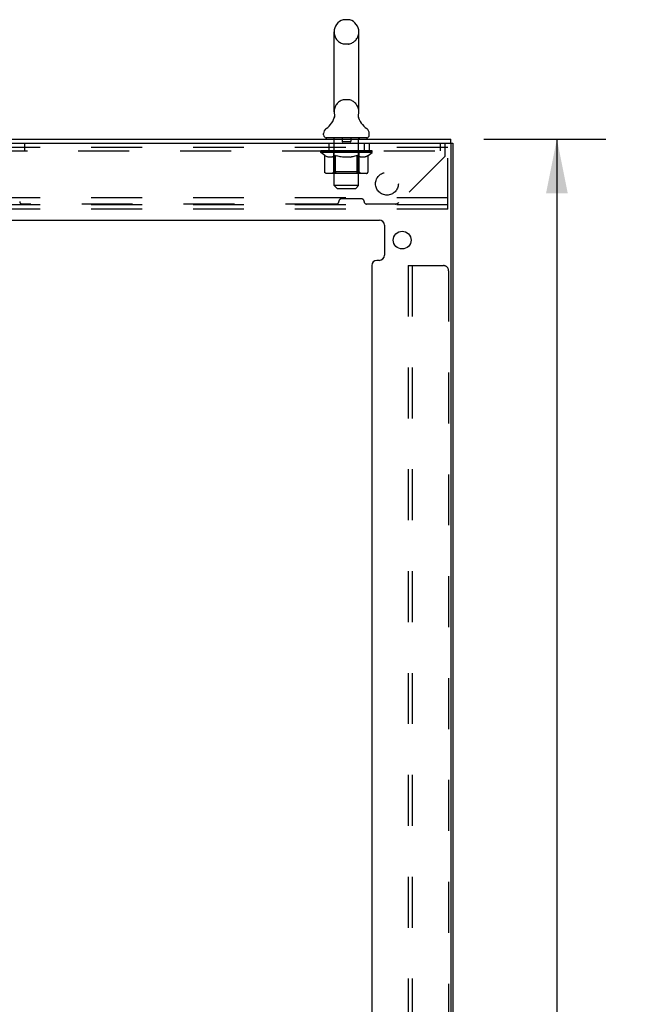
# Model space of a CAD drawing. Header units: inches. Extents: x 0 to 229, y 0 to 148.
# Tile 39 of 47: x 139 to 154, y 68 to 92. Entities that reach past the tile are written whole.
import ezdxf

# ---------------------------------------------------------------- set-up
doc = ezdxf.new("R2010")
doc.units = ezdxf.units.IN
doc.header["$LTSCALE"] = 12.571402
doc.header["$MEASUREMENT"] = 0
doc.linetypes.add('HIDDEN', pattern=[0.2, 0.1, -0.1])
doc.layers.get('0').update_dxf_attribs({"linetype": 'CONTINUOUS'})
doc.layers.add('DEFAULT_2', color=8, linetype='HIDDEN')
doc.layers.add('DIMENSIONS', color=7, linetype='CONTINUOUS')
doc.styles.get("Standard").update_dxf_attribs({"font": 'arial.ttf'})
doc.dimstyles.new('DIMSTYLE_1', dxfattribs={"dimtxt": 1.008401, "dimasz": 1.344535, "dimexe": 0.09, "dimexo": 0.07, "dimgap": 0.0375, "dimtad": 0, "dimtih": 1, "dimtoh": 1, "dimzin": 4, "dimdsep": 46, "dimtxsty": 'Standard', "dimblk": '_FILLED', "dimblk1": '_FILLED', "dimblk2": '_FILLED', "dimcen": 0.09, "dimazin": 1, "dimtfac": 1, "dimtdec": 3, "dimtofl": 0, "dimtmove": 0, "dimatfit": 3, "dimldrblk": '_FILLED', "dimfxl": 0, "dimtolj": 1, "dimtzin": 4, "dimarcsym": 0})

# ---------------------------------------------------------------- blocks, each defined once
blk = doc.blocks.new('_FILLED')
at = {"color": 0, "linetype": 'ByBlock'}
blk.add_solid([(0, 0), (-1, 0.2), (-1, -0.2)], dxfattribs=at)
blk = doc.blocks.new('*D18')
at = {"layer": 'DIMENSIONS', "color": 2, "linetype": 'Continuous'}
for p, q in [((150.127, 88.958), (153.137, 88.958)), ((151.926, 88.958), (151.926, 50.596)), ((151.926, 10.218), (151.926, 48.579)), ((150.127, 10.218), (153.137, 10.218))]:
    blk.add_line(p, q, dxfattribs=at)
at = {"layer": 'DIMENSIONS', "color": 2, "linetype": 'Continuous', "xscale": 1.3445349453, "yscale": 1.3445349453, "zscale": 1.3445349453}
for p, rotation in [((151.926, 88.958), 90), ((151.926, 10.218), 270)]:
    blk.add_blockref('_FILLED', p, dxfattribs=dict(at, rotation=rotation))
at = {"layer": 'DIMENSIONS', "color": 2, "linetype": 'Continuous', "insert": (151.926, 50.092), "char_height": 1.0084, "width": 3.52378, "attachment_point": 2, "line_spacing_factor": 0.9}
blk.add_mtext('78.74', dxfattribs=at)

msp = doc.modelspace()

# ---------------------------------------------------------------- linework, layer by layer
at = {"color": 7, "linetype": 'Continuous'}
for p, q in [((146.777, 91.903), (146.689, 91.903)), ((146.427, 89.628), (146.427, 91.603)), ((147.039, 89.628), (147.039, 91.603)), ((146.433, 89.485), (146.431, 89.48)), ((147.027, 89.534), (147.028, 89.539)), ((147.027, 89.529), (147.027, 89.534)), ((147.027, 89.524), (147.027, 89.529)), ((147.027, 89.519), (147.027, 89.524)), ((147.027, 89.514), (147.027, 89.519)), ((147.028, 89.509), (147.027, 89.514)), ((147.028, 89.544), (147.029, 89.549)), ((147.028, 89.539), (147.028, 89.544)), ((147.028, 89.504), (147.028, 89.509)), ((147.029, 89.499), (147.028, 89.504)), ((147.03, 89.495), (147.029, 89.5)), ((147.03, 89.554), (147.031, 89.558)), ((147.031, 89.491), (147.03, 89.495)), ((146.17, 89.057), (146.17, 89.096)), ((146.233, 88.988), (146.233, 88.958)), ((147.233, 88.988), (146.233, 88.988)), ((147.233, 88.988), (147.233, 88.958)), ((147.295, 89.057), (147.295, 89.096)), ((149.306, 88.854), (149.306, 88.958)), ((149.291, 88.854), (149.358, 88.854))]:
    msp.add_line(p, q, dxfattribs=at)
at = {"color": 3, "linetype": 'Continuous'}
for p, q in [((127.41, 88.958), (149.306, 88.958)), ((127.358, 88.854), (149.291, 88.854)), ((149.306, 88.839), (149.306, 10.337)), ((149.358, 88.854), (149.358, 10.322)), ((129.171, 86.958), (147.545, 86.958)), ((147.67, 86.833), (147.67, 86.087)), ((147.358, 85.837), (147.358, 62.505)), ((147.545, 85.962), (147.483, 85.962))]:
    msp.add_line(p, q, dxfattribs=at)
at = {"color": 7, "linetype": 'Continuous'}
for points in [[(146.435, 89.558), (146.436, 89.554), (146.437, 89.549), (146.437, 89.544), (146.438, 89.539), (146.438, 89.534), (146.439, 89.529), (146.439, 89.524), (146.439, 89.519), (146.438, 89.514), (146.438, 89.509), (146.437, 89.505), (146.436, 89.5), (146.435, 89.495), (146.434, 89.49), (146.433, 89.485)], [(147.029, 89.549), (147.03, 89.554), (147.031, 89.558)]]:
    msp.add_lwpolyline(points, dxfattribs=at)
at = {"color": 3, "linetype": 'Continuous'}
msp.add_circle((148.108, 86.462), 0.219, dxfattribs=at)
at = {"color": 7, "linetype": 'Continuous'}
for centre, radius, start, end in [((146.733, 91.603), 0.306, 105.6303, 180), ((146.689, 91.759), 0.144, 90, 105.6303), ((146.777, 91.759), 0.144, 74.3697, 90), ((146.733, 91.603), 0.306, 0, 74.3697), ((145.935, 89.644), 0.523, 304.6624, 347.2389), ((146.733, 89.628), 0.306, 180, 193.2053), ((147.531, 89.644), 0.523, 192.7611, 235.3376), ((146.733, 89.628), 0.306, 346.7947, 360), ((146.314, 89.096), 0.144, 124.6624, 180), ((147.152, 89.096), 0.144, 360, 55.3376), ((146.239, 89.057), 0.069, 180, 265), ((147.226, 89.057), 0.069, 275, 360)]:
    msp.add_arc(centre, radius, start, end, dxfattribs=at)
at = {"color": 3, "linetype": 'Continuous'}
for centre, radius, start, end in [((149.291, 88.839), 0.015, 0, 90), ((147.545, 86.833), 0.125, 0, 90), ((147.545, 86.087), 0.125, 270, 360), ((147.483, 85.837), 0.125, 90, 180)]:
    msp.add_arc(centre, radius, start, end, dxfattribs=at)
at = {"layer": 'DEFAULT_2', "color": 8, "linetype": 'HIDDEN'}
for p, q in [((146.777, 91.303), (146.689, 91.303)), ((146.777, 89.928), (146.689, 89.928)), ((146.42, 88.988), (146.42, 88.958)), ((146.433, 87.807), (146.433, 88.958)), ((146.628, 88.978), (146.628, 88.898)), ((146.838, 88.978), (146.838, 88.898)), ((147.033, 87.807), (147.033, 88.958)), ((147.045, 88.988), (147.045, 88.958)), ((149.233, 88.75), (130.233, 88.75)), ((138.795, 88.666), (138.795, 88.854)), ((146.295, 88.854), (146.295, 88.666)), ((146.828, 88.888), (146.638, 88.888)), ((147.17, 88.854), (147.17, 88.666)), ((147.295, 88.854), (147.295, 88.666)), ((149.045, 88.854), (149.045, 88.666)), ((149.17, 88.536), (149.17, 88.854)), ((149.233, 87.229), (149.233, 88.854)), ((127.545, 88.666), (149.17, 88.666)), ((146.1, 88.621), (146.1, 88.661)), ((146.1, 88.661), (146.406, 88.661)), ((146.196, 88.553), (146.1, 88.621)), ((147.366, 88.621), (146.1, 88.621)), ((146.101, 88.661), (146.101, 88.665)), ((146.221, 88.664), (146.101, 88.665)), ((146.109, 88.661), (146.109, 88.668)), ((146.118, 88.658), (146.118, 88.661)), ((146.118, 88.658), (147.348, 88.658)), ((146.127, 88.658), (146.127, 88.661)), ((146.128, 88.658), (146.128, 88.661)), ((146.138, 88.661), (146.138, 88.668)), ((146.154, 88.658), (146.154, 88.661)), ((146.156, 88.658), (146.156, 88.661)), ((146.184, 88.661), (146.184, 88.668)), ((146.196, 88.146), (146.196, 88.553)), ((146.196, 88.553), (146.211, 88.543)), ((146.199, 88.658), (146.199, 88.661)), ((146.202, 88.658), (146.202, 88.661)), ((146.226, 88.534), (146.211, 88.543)), ((146.221, 88.661), (146.221, 88.664)), ((146.241, 88.526), (146.226, 88.534)), ((146.255, 88.52), (146.24, 88.526)), ((146.248, 88.661), (146.248, 88.668)), ((146.249, 88.658), (146.249, 88.661)), ((146.25, 88.658), (146.25, 88.661)), ((146.253, 88.658), (146.253, 88.661)), ((146.269, 88.514), (146.255, 88.52)), ((146.26, 88.658), (146.26, 88.661)), ((146.26, 88.658), (146.26, 88.661)), ((146.263, 88.658), (146.263, 88.661)), ((146.267, 88.658), (146.267, 88.662)), ((146.284, 88.509), (146.269, 88.514)), ((146.271, 88.658), (146.271, 88.661)), ((146.377, 88.509), (146.284, 88.509)), ((146.285, 88.658), (146.285, 88.661)), ((146.303, 88.658), (146.303, 88.661)), ((146.304, 88.658), (146.304, 88.663)), ((146.324, 88.658), (146.324, 88.661)), ((146.324, 88.658), (146.324, 88.661)), ((146.326, 88.661), (146.326, 88.668)), ((146.335, 88.658), (146.335, 88.661)), ((146.34, 88.658), (146.34, 88.661)), ((146.349, 88.658), (146.349, 88.661)), ((146.36, 88.658), (146.36, 88.665)), ((146.376, 88.658), (146.376, 88.661)), ((146.377, 88.509), (146.392, 88.514)), ((146.379, 88.658), (146.379, 88.661)), ((146.406, 88.52), (146.392, 88.514)), ((146.406, 88.658), (146.406, 88.661)), ((146.42, 88.526), (146.406, 88.52)), ((146.473, 88.661), (146.411, 88.661)), ((146.416, 88.661), (146.416, 88.668)), ((146.42, 88.149), (146.42, 88.618)), ((146.435, 88.534), (146.42, 88.526)), ((146.423, 88.658), (146.423, 88.661)), ((146.428, 88.658), (146.428, 88.661)), ((146.434, 88.658), (146.434, 88.666)), ((146.449, 88.543), (146.434, 88.534)), ((146.438, 88.658), (146.438, 88.661)), ((146.449, 88.658), (146.449, 88.661)), ((146.464, 88.553), (146.449, 88.543)), ((146.464, 88.146), (146.464, 88.553)), ((146.464, 88.553), (146.493, 88.543)), ((146.473, 88.658), (146.473, 88.661)), ((146.548, 88.661), (146.489, 88.661)), ((146.522, 88.534), (146.493, 88.543)), ((146.509, 88.658), (146.509, 88.661)), ((146.516, 88.661), (146.516, 88.668)), ((146.52, 88.658), (146.52, 88.661)), ((146.522, 88.658), (146.522, 88.667)), ((146.55, 88.526), (146.522, 88.534)), ((146.525, 88.658), (146.525, 88.661)), ((146.532, 88.658), (146.532, 88.661)), ((146.548, 88.658), (146.548, 88.661)), ((146.578, 88.52), (146.55, 88.526)), ((146.628, 88.661), (146.574, 88.661)), ((146.606, 88.514), (146.578, 88.52)), ((146.587, 88.658), (146.587, 88.661)), ((146.634, 88.509), (146.606, 88.514)), ((146.618, 88.661), (146.733, 88.668)), ((146.623, 88.661), (146.623, 88.668)), ((146.623, 88.661), (146.623, 88.668)), ((146.623, 88.668), (146.623, 88.668)), ((146.623, 88.658), (146.623, 88.661)), ((146.627, 88.658), (146.627, 88.661)), ((146.628, 88.658), (146.628, 88.661)), ((146.629, 88.658), (146.629, 88.661)), ((146.832, 88.509), (146.634, 88.509)), ((146.712, 88.661), (146.664, 88.661)), ((146.669, 88.658), (146.669, 88.661)), ((146.712, 88.658), (146.712, 88.661)), ((146.73, 88.661), (146.73, 88.661)), ((146.73, 88.658), (146.73, 88.661)), ((146.73, 88.658), (146.73, 88.661)), ((146.733, 88.661), (146.733, 88.668)), ((146.733, 88.668), (146.847, 88.661)), ((146.735, 88.658), (146.735, 88.661)), ((146.735, 88.661), (146.736, 88.661)), ((146.736, 88.658), (146.736, 88.661)), ((146.754, 88.658), (146.754, 88.661)), ((146.754, 88.661), (146.802, 88.661)), ((146.796, 88.658), (146.796, 88.661)), ((146.832, 88.509), (146.859, 88.514)), ((146.837, 88.658), (146.837, 88.661)), ((146.837, 88.658), (146.837, 88.661)), ((146.837, 88.661), (146.892, 88.661)), ((146.838, 88.658), (146.838, 88.661)), ((146.842, 88.661), (146.842, 88.668)), ((146.842, 88.668), (146.843, 88.668)), ((146.842, 88.658), (146.842, 88.661)), ((146.843, 88.661), (146.843, 88.668)), ((146.887, 88.52), (146.859, 88.514)), ((146.879, 88.658), (146.879, 88.661)), ((146.915, 88.526), (146.887, 88.52)), ((146.942, 88.534), (146.914, 88.526)), ((146.918, 88.658), (146.918, 88.661)), ((146.918, 88.661), (146.977, 88.661)), ((146.933, 88.658), (146.933, 88.661)), ((146.941, 88.658), (146.941, 88.661)), ((146.971, 88.542), (146.942, 88.534)), ((146.943, 88.658), (146.943, 88.667)), ((146.946, 88.658), (146.946, 88.661)), ((146.949, 88.661), (146.949, 88.668)), ((146.957, 88.658), (146.957, 88.661)), ((146.999, 88.552), (146.97, 88.542)), ((146.993, 88.658), (146.993, 88.661)), ((146.993, 88.661), (147.055, 88.661)), ((146.999, 88.146), (146.999, 88.552)), ((146.999, 88.552), (147.013, 88.542)), ((147.027, 88.534), (147.013, 88.542)), ((147.017, 88.658), (147.017, 88.661)), ((147.041, 88.526), (147.027, 88.534)), ((147.028, 88.658), (147.028, 88.661)), ((147.032, 88.658), (147.032, 88.666)), ((147.038, 88.658), (147.038, 88.661)), ((147.054, 88.52), (147.041, 88.526)), ((147.043, 88.658), (147.043, 88.661)), ((147.046, 88.149), (147.046, 88.618)), ((147.049, 88.661), (147.049, 88.668)), ((147.068, 88.514), (147.054, 88.52)), ((147.06, 88.658), (147.06, 88.661)), ((147.06, 88.661), (147.261, 88.661)), ((147.081, 88.509), (147.068, 88.514)), ((147.185, 88.509), (147.081, 88.509)), ((147.087, 88.658), (147.087, 88.661)), ((147.09, 88.658), (147.09, 88.661)), ((147.105, 88.658), (147.105, 88.665)), ((147.117, 88.658), (147.117, 88.661)), ((147.126, 88.658), (147.126, 88.661)), ((147.13, 88.658), (147.13, 88.661)), ((147.14, 88.661), (147.14, 88.668)), ((147.141, 88.658), (147.141, 88.661)), ((147.141, 88.658), (147.141, 88.661)), ((147.162, 88.658), (147.162, 88.663)), ((147.162, 88.658), (147.162, 88.661)), ((147.18, 88.658), (147.18, 88.661)), ((147.185, 88.509), (147.199, 88.514)), ((147.195, 88.658), (147.195, 88.661)), ((147.199, 88.658), (147.199, 88.662)), ((147.212, 88.52), (147.199, 88.514)), ((147.202, 88.658), (147.202, 88.661)), ((147.206, 88.658), (147.206, 88.661)), ((147.206, 88.658), (147.206, 88.661)), ((147.226, 88.526), (147.212, 88.52)), ((147.213, 88.658), (147.213, 88.661)), ((147.216, 88.658), (147.216, 88.661)), ((147.217, 88.658), (147.217, 88.661)), ((147.218, 88.661), (147.218, 88.668)), ((147.239, 88.534), (147.225, 88.526)), ((147.253, 88.542), (147.239, 88.534)), ((147.267, 88.551), (147.253, 88.542)), ((147.264, 88.658), (147.264, 88.661)), ((147.267, 88.658), (147.267, 88.661)), ((147.267, 88.551), (147.366, 88.621)), ((147.267, 88.146), (147.267, 88.551)), ((147.281, 88.661), (147.281, 88.668)), ((147.31, 88.658), (147.31, 88.661)), ((147.312, 88.658), (147.312, 88.661)), ((147.328, 88.661), (147.328, 88.668)), ((147.338, 88.658), (147.338, 88.661)), ((147.339, 88.658), (147.339, 88.661)), ((147.348, 88.658), (147.348, 88.661)), ((147.356, 88.661), (147.356, 88.668)), ((147.366, 88.621), (147.366, 88.668)), ((149.17, 88.536), (148.025, 87.391)), ((147.224, 88.109), (146.239, 88.109)), ((146.42, 88.149), (146.38, 88.109)), ((147.046, 88.149), (146.42, 88.149)), ((146.978, 88.109), (146.98, 88.11)), ((146.985, 88.112), (146.988, 88.114)), ((146.988, 88.114), (146.99, 88.116)), ((147.046, 88.149), (147.085, 88.109)), ((146.502, 87.738), (146.433, 87.807)), ((147.033, 87.807), (146.433, 87.807)), ((146.964, 87.738), (147.033, 87.807)), ((149.233, 87.51), (130.233, 87.51)), ((146.502, 87.738), (146.964, 87.738)), ((149.233, 87.333), (130.233, 87.333)), ((146.486, 87.353), (138.729, 87.353)), ((146.545, 87.412), (146.545, 87.419)), ((147.111, 87.478), (146.604, 87.478)), ((147.17, 87.412), (147.17, 87.419)), ((147.933, 87.353), (147.229, 87.353)), ((149.233, 87.229), (130.233, 87.229)), ((148.254, 85.833), (148.254, 62.043)), ((148.254, 85.833), (149.129, 85.833)), ((148.358, 85.833), (148.358, 13.343)), ((149.254, 85.708), (149.254, 13.468))]:
    msp.add_line(p, q, dxfattribs=at)
for points in [[(146.239, 88.109), (146.234, 88.11), (146.229, 88.11), (146.224, 88.112), (146.219, 88.114), (146.214, 88.116), (146.21, 88.119), (146.206, 88.123), (146.203, 88.127), (146.2, 88.131), (146.198, 88.136), (146.197, 88.141), (146.196, 88.146)], [(146.485, 88.109), (146.483, 88.11), (146.48, 88.11), (146.478, 88.112), (146.475, 88.114), (146.473, 88.116), (146.471, 88.119), (146.469, 88.123), (146.467, 88.127), (146.466, 88.131), (146.465, 88.136), (146.464, 88.141), (146.464, 88.146)], [(146.98, 88.11), (146.983, 88.11), (146.985, 88.112)], [(146.99, 88.116), (146.992, 88.119), (146.994, 88.123), (146.996, 88.127), (146.997, 88.131)], [(146.992, 88.119), (146.994, 88.123), (146.996, 88.127)], [(146.997, 88.131), (146.998, 88.136), (146.999, 88.141), (146.999, 88.146)], [(146.998, 88.136), (146.999, 88.141), (146.999, 88.146)], [(147.224, 88.109), (147.229, 88.11), (147.234, 88.11), (147.239, 88.112), (147.244, 88.114), (147.249, 88.116), (147.253, 88.119), (147.257, 88.123), (147.26, 88.127), (147.263, 88.131), (147.265, 88.136), (147.266, 88.141), (147.267, 88.146)]]:
    msp.add_lwpolyline(points, dxfattribs=at)
msp.add_circle((147.733, 87.854), 0.281, dxfattribs=at)
for centre, radius, start, end in [((146.733, 91.603), 0.306, 180, 254.3697), ((146.733, 91.603), 0.306, 285.6303, 360), ((146.689, 91.447), 0.144, 254.3697, 270), ((146.777, 91.447), 0.144, 270, 285.6303), ((146.689, 89.784), 0.144, 90, 105.6303), ((146.777, 89.784), 0.144, 74.3697, 90), ((146.733, 89.628), 0.306, 105.6303, 180), ((146.733, 89.628), 0.306, 0, 74.3697), ((146.239, 89.057), 0.069, 265, 270), ((146.403, 88.958), 0.03, 0, 90), ((146.618, 88.978), 0.01, 0, 90), ((146.848, 88.978), 0.01, 90, 180), ((147.063, 88.958), 0.03, 90, 180), ((147.226, 89.057), 0.069, 270, 275), ((146.638, 88.898), 0.01, 180, 270), ((146.828, 88.898), 0.01, 270, 360), ((146.38, 88.618), 0.0398, 0, 90), ((147.085, 88.618), 0.0398, 90, 180), ((138.729, 87.412), 0.0591, 180, 270), ((146.486, 87.412), 0.0591, 270, 360), ((146.604, 87.419), 0.0591, 90, 180), ((147.111, 87.419), 0.0591, 0, 90), ((147.229, 87.412), 0.0591, 180, 270), ((147.933, 87.483), 0.13, 270, 315), ((149.129, 85.708), 0.125, 0, 90)]:
    msp.add_arc(centre, radius, start, end, dxfattribs=at)
for centre, major_axis, ratio, start_param, end_param in [((146.733, 88.668), (0.633, 0.007), 0.05963, 9.249616, 9.431313), ((146.733, 88.668), (0.633, 0), 0.060556, -3.083241, -2.96706), ((146.055, 88.656), (0.198, 0.002), 0.05963, 0.25549, 1.295341), ((146.733, 88.668), (0.633, 0.013), 0.05688, 2.791345, 2.965878), ((146.124, 88.656), (0.198, -0.002), 0.05963, 0.605815, 1.645666), ((146.733, 88.668), (0.633, -0.007), 0.05963, -2.96643, -2.791898), ((146.055, 88.649), (0.198, 0.004), 0.05688, 1.20151, 1.294789), ((146.124, 88.649), (0.198, 0), 0.060556, 1.551758, 1.645036), ((146.08, 88.649), (0.198, 0.002), 0.05963, 1.170259, 1.376596), ((146.125, 88.651), (0.164, 0.002), 0.05963, 1.065228, 1.614276), ((146.105, 88.651), (0.164, 0.003), 0.05688, 0.890143, 1.43919), ((146.163, 88.651), (0.164, 0), 0.060556, 1.240391, 1.789438), ((146.052, 88.656), (0.198, 0.004), 0.05688, 0.080405, 1.120256), ((146.733, 88.668), (0.633, 0.019), 0.052395, 2.616403, 2.790936), ((146.187, 88.656), (0.198, -0.004), 0.05688, 0.7809, 1.820751), ((146.733, 88.668), (0.633, -0.013), 0.05688, -2.791345, -2.616812), ((146.052, 88.649), (0.198, 0.006), 0.052395, 1.026568, 1.119847), ((146.187, 88.649), (0.198, -0.002), 0.05963, 1.72692, 1.820198), ((146.105, 88.651), (0.164, 0.005), 0.052395, 0.715201, 1.264248), ((146.219, 88.651), (0.164, -0.002), 0.05963, 1.415553, 1.9646), ((146.733, 88.668), (0.633, 0.025), 0.046319, 2.441654, 2.616187), ((146.266, 88.656), (0.198, -0.006), 0.052395, 0.955842, 1.995693), ((146.733, 88.668), (0.633, -0.019), 0.052395, -2.616403, -2.44187), ((146.069, 88.656), (0.198, 0.006), 0.052395, -0.094537, 0.945314), ((146.069, 88.649), (0.198, 0.008), 0.046319, 0.851819, 0.945098), ((146.266, 88.649), (0.198, -0.004), 0.05688, 1.902006, 1.995284), ((146.123, 88.651), (0.164, 0.006), 0.046319, 0.540452, 1.089499), ((146.29, 88.651), (0.164, -0.003), 0.05688, 1.590638, 2.139686), ((146.08, 88.656), (0.198, 0), 0.060556, 0.430652, 0.777569), ((146.733, 88.668), (0.633, 0.029), 0.038841, 2.267123, 2.441656), ((146.359, 88.656), (0.198, -0.008), 0.046319, 1.130591, 2.170442), ((146.733, 88.668), (0.633, -0.025), 0.046319, -2.441654, -2.267121), ((146.106, 88.656), (0.198, 0.008), 0.046319, -0.269286, 0.770565), ((146.106, 88.649), (0.198, 0.009), 0.038841, 0.677289, 0.770567), ((146.359, 88.649), (0.198, -0.006), 0.052395, 2.076947, 2.170226), ((146.16, 88.651), (0.164, 0.008), 0.038841, 0.365921, 0.914969), ((146.374, 88.651), (0.164, -0.005), 0.052395, 1.76558, 2.314627), ((146.733, 88.668), (0.633, 0.033), 0.030195, 2.09281, 2.267343), ((146.464, 88.656), (0.198, -0.009), 0.038841, 1.305122, 2.344973), ((146.733, 88.668), (0.633, -0.029), 0.038841, -2.267123, -2.092591), ((146.162, 88.656), (0.198, 0.009), 0.038841, -0.443817, 0.596034), ((146.162, 88.649), (0.198, 0.01), 0.030195, 0.502975, 0.596254), ((146.464, 88.649), (0.198, -0.008), 0.046319, 2.251696, 2.344975), ((146.214, 88.651), (0.164, 0.009), 0.030195, 0.191608, 0.740655), ((146.47, 88.651), (0.164, -0.006), 0.046319, 1.940329, 2.489376), ((146.236, 88.656), (0.198, 0.01), 0.030195, -0.61813, 0.421721), ((146.733, 88.668), (0.633, 0.036), 0.020645, 1.918687, 2.09322), ((146.577, 88.656), (0.198, -0.01), 0.030195, 1.479435, 2.519286), ((146.733, 88.668), (0.633, -0.033), 0.030195, -2.09281, -1.918277), ((146.236, 88.649), (0.198, 0.011), 0.020645, 0.328852, 0.422131), ((146.577, 88.649), (0.198, -0.009), 0.038841, 2.426227, 2.519505), ((146.284, 88.651), (0.164, 0.009), 0.020645, 0.017485, 0.566532), ((146.573, 88.651), (0.164, -0.008), 0.038841, 2.11486, 2.663907), ((146.324, 88.656), (0.198, 0.011), 0.020645, -0.792253, 0.247598), ((146.733, 88.668), (0.633, 0.038), 0.010478, 1.744704, 1.919237), ((146.695, 88.656), (0.198, -0.011), 0.020645, 1.653558, 2.693409), ((146.733, 88.668), (0.633, -0.036), 0.020645, -1.918687, -1.744154), ((146.324, 88.649), (0.198, 0.012), 0.010478, 0.154869, 0.248148), ((146.695, 88.649), (0.198, -0.01), 0.030195, 2.60054, 2.693819), ((146.368, 88.651), (0.164, 0.01), 0.010478, 6.126688, 6.675735), ((146.682, 88.651), (0.164, -0.009), 0.030195, 2.289173, 2.83822), ((146.425, 88.656), (0.198, 0.012), 0.010478, -0.966236, -0.000846), ((146.814, 88.656), (0.198, -0.012), 0.010478, 1.827541, 2.867392), ((146.733, 88.668), (0.633, -0.038), 0.010478, -1.744704, -1.570171), ((146.814, 88.649), (0.198, -0.011), 0.020645, 2.774664, 2.867942), ((146.792, 88.651), (0.164, -0.009), 0.020645, 2.463296, 3.012344), ((146.652, 88.656), (0.198, 0.012), 0.010478, 0.274201, 1.314052), ((146.566, 88.651), (0.164, 0.01), 0.010478, -0.000483, 0.504314), ((146.536, 88.649), (0.198, 0.012), 0.010478, 0.099668, 0.192946), ((146.733, 88.668), (0.633, 0.038), 0.010478, -1.571421, -1.396888), ((146.93, 88.649), (0.198, -0.012), 0.010478, 2.948646, 3.041925), ((146.9, 88.651), (0.164, -0.01), 0.010478, 2.637279, 3.142076), ((146.771, 88.656), (0.198, 0.011), 0.020645, 0.448184, 1.488034), ((146.674, 88.651), (0.164, 0.009), 0.020645, 0.129249, 0.678296), ((146.652, 88.649), (0.198, 0.011), 0.020645, 0.273651, 0.366929), ((147.04, 88.656), (0.198, -0.012), 0.010478, -3.140747, -2.175357), ((146.733, 88.668), (0.633, 0.036), 0.020645, -1.397439, -1.222906), ((146.733, 88.668), (0.633, -0.038), 0.010478, 1.222355, 1.396888), ((146.889, 88.656), (0.198, 0.01), 0.030195, 0.622307, 1.662158), ((146.784, 88.651), (0.164, 0.009), 0.030195, 0.303372, 0.852419), ((147.097, 88.651), (0.164, -0.01), 0.010478, 2.749043, 3.29809), ((147.141, 88.656), (0.198, -0.011), 0.020645, 2.893995, 3.933846), ((146.771, 88.649), (0.198, 0.01), 0.030195, 0.447774, 0.541052), ((147.141, 88.649), (0.198, -0.012), 0.010478, 2.893445, 2.986723), ((146.733, 88.668), (0.633, 0.033), 0.030195, -1.223315, -1.048783), ((147.002, 88.656), (0.198, 0.009), 0.038841, 0.79662, 1.836471), ((146.733, 88.668), (0.633, -0.036), 0.020645, 1.048373, 1.222906), ((146.892, 88.651), (0.164, 0.008), 0.038841, 0.477686, 1.026733), ((147.181, 88.651), (0.164, -0.009), 0.020645, 2.57506, 3.124108), ((147.23, 88.656), (0.198, -0.01), 0.030195, 2.719872, 3.759723), ((147.106, 88.656), (0.198, 0.008), 0.046319, 0.971151, 2.011002), ((146.889, 88.649), (0.198, 0.009), 0.038841, 0.622087, 0.715366), ((147.23, 88.649), (0.198, -0.011), 0.020645, 2.719462, 2.812741), ((146.733, 88.668), (0.633, 0.029), 0.038841, -1.049002, -0.874469), ((146.733, 88.668), (0.633, -0.033), 0.030195, 0.87425, 1.048783), ((146.996, 88.651), (0.164, 0.006), 0.046319, 0.652216, 1.201263), ((147.2, 88.656), (0.198, 0.006), 0.052395, 1.1459, 2.185751), ((147.251, 88.651), (0.164, -0.009), 0.030195, 2.400937, 2.949985), ((147.304, 88.656), (0.198, -0.009), 0.038841, 2.545558, 3.585409), ((147.091, 88.651), (0.164, 0.005), 0.052395, 0.826965, 1.376012), ((147.002, 88.649), (0.198, 0.008), 0.046319, 0.796618, 0.889896), ((147.304, 88.649), (0.198, -0.01), 0.030195, 2.545339, 2.638617), ((147.279, 88.656), (0.198, 0.004), 0.05688, 1.320842, 2.360692), ((146.733, 88.668), (0.633, 0.025), 0.046319, -0.874471, -0.699939), ((146.733, 88.668), (0.633, -0.029), 0.038841, 0.699936, 0.874469), ((147.36, 88.656), (0.198, -0.008), 0.046319, 2.371028, 3.410879), ((147.306, 88.651), (0.164, -0.008), 0.038841, 2.226624, 2.775671), ((147.342, 88.656), (0.198, 0.002), 0.05963, 1.495927, 2.535778), ((147.176, 88.651), (0.164, 0.003), 0.05688, 1.001907, 1.550954), ((147.397, 88.656), (0.198, -0.006), 0.052395, 2.196279, 3.23613), ((147.106, 88.649), (0.198, 0.006), 0.052395, 0.971367, 1.064645), ((147.343, 88.651), (0.164, -0.006), 0.046319, 2.052093, 2.601141), ((147.386, 88.656), (0.198, 0), 0.060556, 1.671089, 2.71094), ((147.36, 88.649), (0.198, -0.009), 0.038841, 2.371026, 2.464304), ((147.414, 88.656), (0.198, -0.004), 0.05688, 2.021337, 3.061188), ((146.733, 88.668), (0.633, 0.019), 0.052395, -0.699723, -0.52519), ((146.733, 88.668), (0.633, -0.025), 0.046319, 0.525406, 0.699939), ((147.41, 88.656), (0.198, -0.002), 0.05963, 1.846251, 2.886102), ((147.247, 88.651), (0.164, 0.002), 0.05963, 1.176993, 1.72604), ((147.361, 88.651), (0.164, -0.005), 0.052395, 1.877344, 2.426392), ((147.302, 88.651), (0.164, 0), 0.060556, 1.352155, 1.901202), ((147.36, 88.651), (0.164, -0.003), 0.05688, 1.702402, 2.25145), ((147.341, 88.651), (0.164, -0.002), 0.05963, 1.527317, 2.076364), ((147.2, 88.649), (0.198, 0.004), 0.05688, 1.146309, 1.239587), ((147.397, 88.649), (0.198, -0.008), 0.046319, 2.196495, 2.289773), ((146.733, 88.668), (0.633, 0.013), 0.05688, -0.524781, -0.350248), ((146.733, 88.668), (0.633, -0.019), 0.052395, 0.350657, 0.52519), ((147.279, 88.649), (0.198, 0.002), 0.05963, 1.321394, 1.414673), ((147.414, 88.649), (0.198, -0.006), 0.052395, 2.021746, 2.115024), ((146.733, 88.668), (0.633, 0.007), 0.05963, -0.349695, -0.175162), ((146.733, 88.668), (0.633, -0.013), 0.05688, 0.175715, 0.350248), ((147.342, 88.649), (0.198, 0), 0.060556, 1.496556, 1.589835), ((147.41, 88.649), (0.198, -0.004), 0.05688, 1.846804, 1.940083), ((147.386, 88.649), (0.198, -0.002), 0.05963, 1.671719, 1.764997), ((146.733, 88.668), (0.633, 0), 0.060556, -0.174533, 0), ((146.733, 88.668), (0.633, -0.007), 0.05963, 0.000629, 0.175162)]:
    msp.add_ellipse(centre, major_axis=major_axis, ratio=ratio, start_param=start_param, end_param=end_param, dxfattribs=at)

# ---------------------------------------------------------------- dimensions: what is measured, and where the dimension line sits
at = {"layer": 'DIMENSIONS', "color": 2, "linetype": 'Continuous'}
dim = msp.add_linear_dim(base=(151.926, 10.218), p1=(150.057, 88.958), p2=(150.057, 10.218), angle=270, text='<>\\P[]', dimstyle='DIMSTYLE_1', dxfattribs=at)
dim.commit()
dim.dimension.update_dxf_attribs({"geometry": '*D18', "text_midpoint": (151.926, 49.582), "dimtype": 160})

doc.saveas('drawing.dxf')
